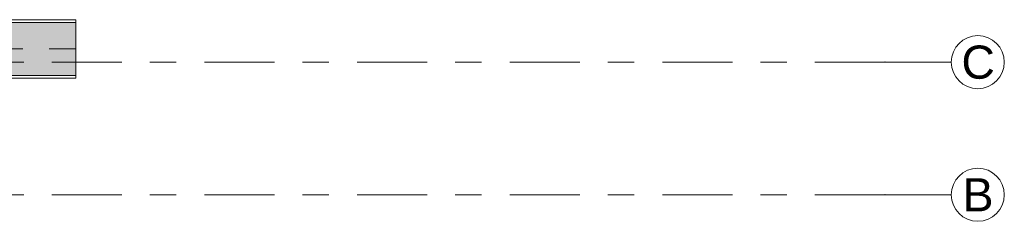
# Model space of a CAD drawing. Header units: metres. Extents: x -3.6 to 65.4, y -11 to 16.8.
# Tile 170 of 178: x 61.668 to 65.385, y 5.25 to 6.01. Entities that reach past the tile are written whole.
import ezdxf

# ---------------------------------------------------------------- set-up
doc = ezdxf.new("R2010")
doc.units = ezdxf.units.M
doc.header["$MEASUREMENT"] = 0
doc.linetypes.add('Achse', pattern=[0.2, 0.1, -0.05, 0, -0.05])
doc.linetypes.add('Strichlinie doppelt', pattern=[0.546806, 0.264583, -0.105833, 0.070556, -0.105833])
doc.layers.add('451 - Universal.Achsen Raster', color=7, linetype='Continuous')
doc.layers.add('608 - Struktur.Träger', color=7, linetype='Continuous')
doc.styles.add('ERSTELLTER_STIL_2', font='txt')

msp = doc.modelspace()

# ---------------------------------------------------------------- hatches: boundary and pattern name
at = {"layer": '608 - Struktur.Träger', "linetype": 'Continuous', "lineweight": 0, "true_color": 0x000000}
h = msp.add_hatch(dxfattribs=at)
h.set_pattern_fill('Beton__Stahlbeton_0001', color=18, style=0, pattern_type=2)
h.set_pattern_definition([(45, (0, 0), (-0.08485281, 0.08485281), []), (45, (-0.04243, 0.04243), (-0.08485281, 0.08485281), [0.09, -0.03])])
h.paths.add_polyline_path([(0.69, 6), (0.38, 6), (0.38, 5.8), (0.69, 5.8), (7.57, 5.8), (7.89, 5.8), (11.17, 5.8), (11.49, 5.8), (18.37, 5.8), (18.69, 5.8), (22.06, 5.8), (22.19, 5.8), (25.57, 5.8), (25.89, 5.8), (32.77, 5.8), (33.09, 5.8), (36.465, 5.8), (36.605, 5.8), (39.97, 5.8), (40.29, 5.8), (47.17, 5.8), (47.49, 5.8), (50.85, 5.8), (51.02, 5.8), (54.37, 5.8), (54.69, 5.8), (58.07, 5.8), (58.205, 5.8), (61.57, 5.8), (61.88, 5.8), (61.88, 6), (61.57, 6), (54.69, 6), (54.37, 6), (50.9625, 6), (50.8975, 6), (47.49, 6), (47.17, 6), (40.29, 6), (39.97, 6), (33.09, 6), (25.57, 6), (18.69, 6), (18.37, 6), (14.945, 6), (14.88, 6), (11.49, 6), (11.17, 6), (7.89, 6), (7.57, 6)])

# ---------------------------------------------------------------- linework, layer by layer
at = {"layer": '451 - Universal.Achsen Raster', "color": 160, "linetype": 'Strichlinie doppelt', "lineweight": 9, "true_color": 0x3232ff}
for p, q in [((64.935, 5.85), (-3.175, 5.85)), ((64.935, 5.85), (65.185, 5.85)), ((64.935, 5.35), (-3.175, 5.35)), ((64.935, 5.35), (65.185, 5.35))]:
    msp.add_line(p, q, dxfattribs=at)
at = {"layer": '451 - Universal.Achsen Raster', "color": 160, "linetype": 'Continuous', "lineweight": 9, "true_color": 0x3232ff}
for centre in [(65.285, 5.85), (65.285, 5.35)]:
    msp.add_circle(centre, 0.1, dxfattribs=at)
at = {"layer": '451 - Universal.Achsen Raster', "color": 160, "linetype": 'Strichlinie doppelt', "lineweight": 9, "true_color": 0x3232ff}
for p in [(64.935, 5.85), (64.935, 5.85), (64.935, 5.35), (64.935, 5.35)]:
    msp.add_point(p, dxfattribs=at)
at = {"layer": '608 - Struktur.Träger', "color": 7, "linetype": 'Continuous', "lineweight": 13}
for p, q in [((0.38, 6.01), (61.88, 6.01)), ((61.88, 6), (61.57, 6)), ((61.88, 5.79), (61.88, 6.01)), ((0.38, 5.79), (61.88, 5.79))]:
    msp.add_line(p, q, dxfattribs=at)
at = {"layer": '608 - Struktur.Träger', "color": 7, "linetype": 'Continuous', "lineweight": 9}
msp.add_line((61.88, 6), (61.88, 5.8), dxfattribs=at)
at = {"layer": '608 - Struktur.Träger', "color": 7, "linetype": 'Achse', "lineweight": 9}
msp.add_line((0.38, 5.9), (61.88, 5.9), dxfattribs=at)
at = {"layer": '608 - Struktur.Träger', "color": 7, "linetype": 'Continuous', "lineweight": 13, "flags": 128}
msp.add_lwpolyline([(61.88, 5.8), (61.57, 5.8), (58.205, 5.8), (58.07, 5.8), (54.69, 5.8), (54.37, 5.8), (51.02, 5.8), (50.85, 5.8), (47.49, 5.8), (47.17, 5.8), (40.29, 5.8), (39.97, 5.8), (36.605, 5.8), (36.465, 5.8), (33.09, 5.8), (32.77, 5.8), (25.89, 5.8)], dxfattribs=at)

# ---------------------------------------------------------------- texts
at = {"layer": '451 - Universal.Achsen Raster', "color": 160, "lineweight": 9, "true_color": 0x3232ff, "char_height": 0.125, "attachment_point": 1, "style": 'ERSTELLTER_STIL_2'}
for s, insert in [('\\A1;{\\pql;\\pt0;\\fArial|b0|i0|c0|p38;C}', (65.2233, 5.9125)), ('\\A1;{\\pql;\\pt0;\\fArial|b0|i0|c0|p38;B}', (65.2279, 5.4125))]:
    msp.add_mtext(s, dxfattribs=dict(at, insert=insert))

doc.saveas('drawing.dxf')
